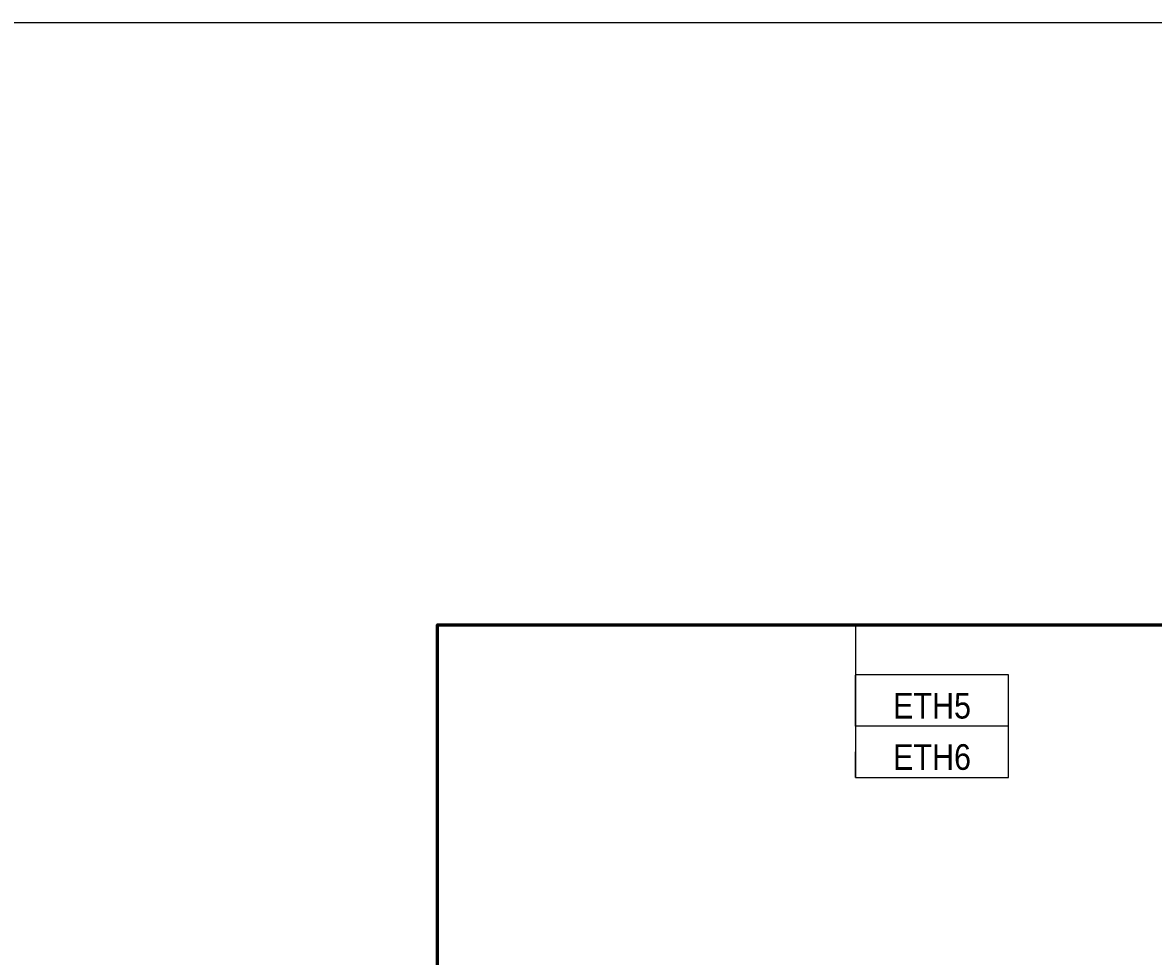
# Model space of a CAD drawing. Header units: millimetres. Extents: x -277772 to 277599, y -59564 to 282085.
# Tile 56 of 192: x -139972 to -128946, y 40960 to 50064. Entities that reach past the tile are written whole.
import ezdxf
from ezdxf.enums import TextEntityAlignment as Align

# ---------------------------------------------------------------- set-up
doc = ezdxf.new("R2018")
doc.units = ezdxf.units.MM
doc.set_wipeout_variables(frame=1)
doc.layers.add('UNPLOTTED', color=2, linetype='Continuous', plot=False)
doc.layers.add('КИП_выноска', color=6, linetype='Continuous', lineweight=25)
doc.layers.add('КИП_трасса', color=3, linetype='Continuous', lineweight=60)
doc.styles.add('GOST 2.304', font='arial.ttf', dxfattribs={"width": 0.85})
doc.linetypes.add('в трубе открыто', pattern='A,10,[133,ltypeshp.shx,S=0.75,R=0,X=-5,Y=2.5],-2.5,[130,ltypeshp.shx,S=2.5,R=-45,X=0,Y=0],-2.5', length=15)

# ---------------------------------------------------------------- blocks, each defined once
blk = doc.blocks.new('*U4')
at = {"color": 0}
blk.add_lwpolyline([(0, 410), (0, 0), (-569, 0), (-569, 410)], close=True, dxfattribs=at)
blk = doc.blocks.new('*U68')
at = {"color": 0, "linetype": 'Continuous', "lineweight": 30, "ltscale": 75, "width": 0.85, "flags": 104}
blk.add_attdef('ПРИМЕЧАНИЕ_1', text='', height=2.5, dxfattribs=at).set_placement((7.41, -3.91), align=Align.BOTTOM_CENTER)
at = {"color": 0, "lineweight": 30, "width": 0.85, "flags": 104}
blk.add_attdef('ПРИМЕЧАНИЕ_2', text='', height=2.5, dxfattribs=at).set_placement((7.41, -15.05), align=Align.BOTTOM_CENTER)
at = {"color": 0, "lineweight": 30, "style": 'GOST 2.304', "width": 0.85}
for tag, p in [('ИМЯ_КАБЕЛЯ_2', (7.41, -15.02)), ('ИМЯ_КАБЕЛЯ_3', (7.41, -20.02)), ('ИМЯ_КАБЕЛЯ_4', (7.41, -25.02)), ('ИМЯ_КАБЕЛЯ_5', (7.41, -30.02)), ('ИМЯ_КАБЕЛЯ_6', (7.41, -35.02)), ('ИМЯ_КАБЕЛЯ_7', (7.41, -40.02)), ('ИМЯ_КАБЕЛЯ_8', (7.41, -45.02)), ('ИМЯ_КАБЕЛЯ_9', (7.41, -50.02))]:
    blk.add_attdef(tag, text='', height=2.5, dxfattribs=at).set_placement(p, align=Align.BOTTOM_CENTER)
at = {"linetype": 'Continuous'}
blk.add_wipeout([(-0.05, -5.02), (14.87, -5.02), (14.87, -10.02), (-0.05, -10.02)], dxfattribs=at)
at = {"color": 0}
blk.add_line((-0.05, -10.02), (0, 0), dxfattribs=at)
at = {"color": 0, "linetype": 'Continuous'}
blk.add_lwpolyline([(-0.05, -10.02), (14.87, -10.02), (14.87, -5.02), (-0.05, -5.02)], close=True, dxfattribs=at)
at = {"color": 0, "lineweight": 30, "style": 'GOST 2.304', "width": 0.85}
blk.add_attdef('ИМЯ_КАБЕЛЯ_1', text='', height=2.5, dxfattribs=at).set_placement((7.41, -10.02), align=Align.BOTTOM_CENTER)
blk = doc.blocks.new('*U11')
at = {"color": 0, "linetype": 'Continuous', "lineweight": 30, "ltscale": 75, "width": 0.85, "flags": 104}
blk.add_attdef('ПРИМЕЧАНИЕ_1', text='', height=2.5, dxfattribs=at).set_placement((7.46, 3.61), align=Align.BOTTOM_CENTER)
at = {"color": 0, "lineweight": 30, "width": 0.85, "flags": 104}
blk.add_attdef('ПРИМЕЧАНИЕ_2', text='', height=2.5, dxfattribs=at).set_placement((7.46, -7.53), align=Align.BOTTOM_CENTER)
at = {"color": 0, "lineweight": 30, "style": 'GOST 2.304', "width": 0.85}
for tag, p in [('ИМЯ_КАБЕЛЯ_2', (7.46, -7.5)), ('ИМЯ_КАБЕЛЯ_3', (7.46, -12.5)), ('ИМЯ_КАБЕЛЯ_4', (7.46, -17.5)), ('ИМЯ_КАБЕЛЯ_5', (7.46, -22.5)), ('ИМЯ_КАБЕЛЯ_6', (7.46, -27.5)), ('ИМЯ_КАБЕЛЯ_7', (7.46, -32.5)), ('ИМЯ_КАБЕЛЯ_8', (7.46, -37.5)), ('ИМЯ_КАБЕЛЯ_9', (7.46, -42.5))]:
    blk.add_attdef(tag, text='', height=2.5, dxfattribs=at).set_placement(p, align=Align.BOTTOM_CENTER)
at = {"linetype": 'Continuous'}
blk.add_wipeout([(0, 2.5), (14.92, 2.5), (14.92, -2.5), (0, -2.5)], dxfattribs=at)
at = {"color": 0}
blk.add_line((0, -2.5), (0, 0), dxfattribs=at)
at = {"color": 0, "linetype": 'Continuous'}
blk.add_lwpolyline([(0, -2.5), (14.92, -2.5), (14.92, 2.5), (0, 2.5)], close=True, dxfattribs=at)
at = {"color": 0, "lineweight": 30, "style": 'GOST 2.304', "width": 0.85}
blk.add_attdef('ИМЯ_КАБЕЛЯ_1', text='', height=2.5, dxfattribs=at).set_placement((7.46, -2.5), align=Align.BOTTOM_CENTER)

msp = doc.modelspace()

# ---------------------------------------------------------------- linework, layer by layer
at = {"layer": 'КИП_трасса', "linetype": 'в трубе открыто', "ltscale": 100}
msp.add_lwpolyline([(-134614, 36078), (-135926, 36078), (-135926, 44193), (-128527, 44193), (-128527, 37847), (-119744, 37847)], dxfattribs=at)

# ---------------------------------------------------------------- block references
at = {"layer": 'UNPLOTTED', "xscale": 100, "yscale": 100, "zscale": 100}
msp.add_blockref('*U4', (-94774, 9064), dxfattribs=at)

# ---------------------------------------------------------------- next in the draw order: block references
at = {"layer": 'КИП_выноска'}
ref = msp.add_blockref('*U68', (-131846, 44206), dxfattribs=dict(at, xscale=100, yscale=100, zscale=100))
lines = msp.add_mtext('\\W0.8500;', dxfattribs={"layer": '0', "color": 0, "linetype": 'Continuous', "lineweight": 30, "ltscale": 75, "insert": (-131104, 43815), "char_height": 2.5, "attachment_point": 1})
ref.add_attrib('ПРИМЕЧАНИЕ_1', '', (-131104, 43815), dxfattribs={"flags": 104}).embed_mtext(lines)
ref.add_attrib('ИМЯ_КАБЕЛЯ_1', 'ETH5', dxfattribs={"layer": '0', "color": 0, "lineweight": 30, "height": 250, "style": 'GOST 2.304', "width": 0.85}).set_placement((-131104, 43204), align=Align.BOTTOM_CENTER)
lines = msp.add_mtext('\\W0.8500;', dxfattribs={"layer": '0', "color": 0, "lineweight": 30, "insert": (-131104, 42701), "char_height": 2.5, "attachment_point": 1})
ref.add_attrib('ПРИМЕЧАНИЕ_2', '', (-131104, 42701), dxfattribs={"flags": 104}).embed_mtext(lines)

# ---------------------------------------------------------------- next in the draw order: block references
ref = msp.add_blockref('*U11', (-131850, 42954), dxfattribs=dict(at, xscale=100, yscale=100, zscale=100))
lines = msp.add_mtext('\\W0.8500;', dxfattribs={"layer": '0', "color": 0, "linetype": 'Continuous', "lineweight": 30, "ltscale": 75, "insert": (-131104, 43315), "char_height": 2.5, "attachment_point": 1})
ref.add_attrib('ПРИМЕЧАНИЕ_1', '', (-131104, 43315), dxfattribs={"flags": 104}).embed_mtext(lines)
ref.add_attrib('ИМЯ_КАБЕЛЯ_1', 'ETH6', dxfattribs={"layer": '0', "color": 0, "lineweight": 30, "height": 250, "style": 'GOST 2.304', "width": 0.85}).set_placement((-131104, 42704), align=Align.BOTTOM_CENTER)
lines = msp.add_mtext('\\W0.8500;', dxfattribs={"layer": '0', "color": 0, "lineweight": 30, "insert": (-131104, 42201), "char_height": 2.5, "attachment_point": 1})
ref.add_attrib('ПРИМЕЧАНИЕ_2', '', (-131104, 42201), dxfattribs={"flags": 104}).embed_mtext(lines)

doc.saveas('drawing.dxf')
